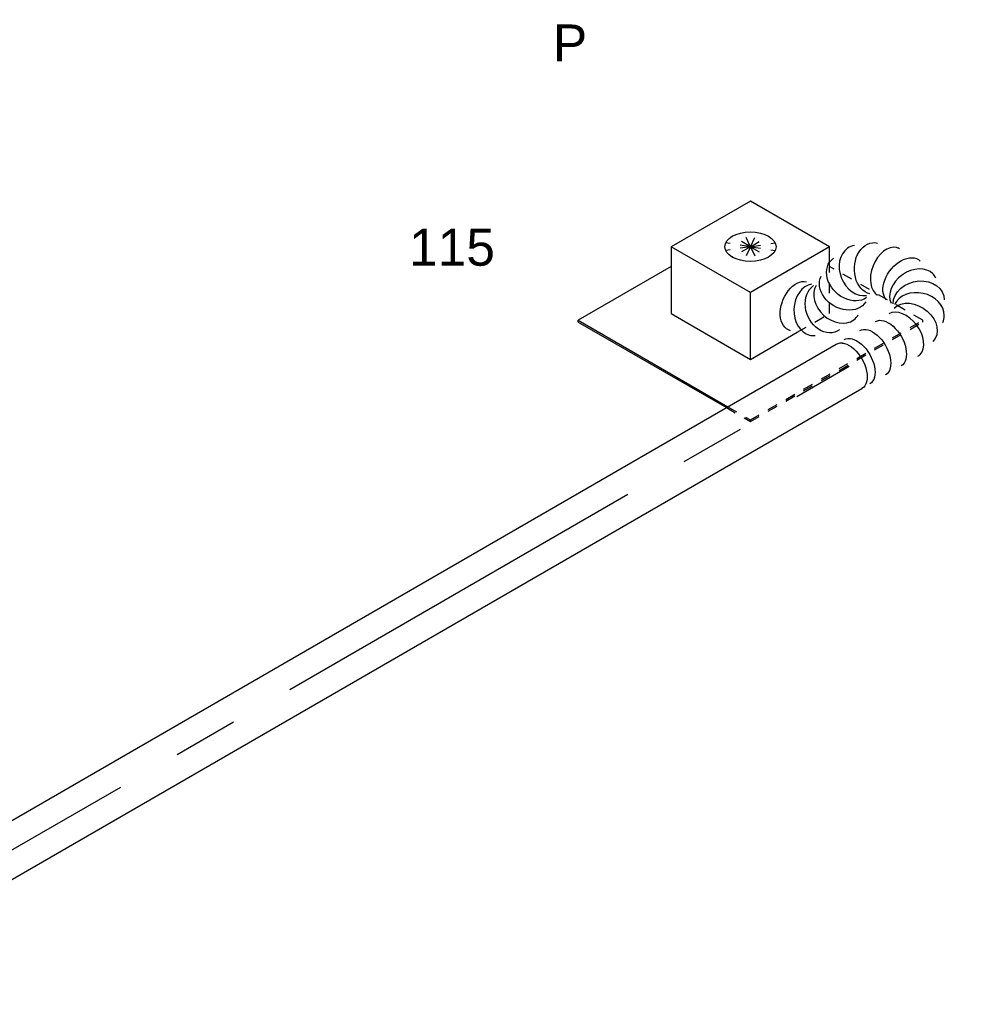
# Model space of a CAD drawing. Extents: x -138812 to 250702, y -18987 to 104055.
# Tile 39 of 193: x 20665 to 22972, y 31490 to 33891. Entities that reach past the tile are written whole.
import ezdxf
from ezdxf.enums import TextEntityAlignment as Align

# ---------------------------------------------------------------- set-up
doc = ezdxf.new("R2010")
doc.units = 0
doc.header["$LTSCALE"] = 50
doc.linetypes.add('CENTER2', pattern=[28.575, 19.05, -3.175, 3.175, -3.175])
doc.linetypes.add('STREEPJES', pattern=[0.1, 0.05, -0.05])
doc.layers.get('0').update_dxf_attribs({"linetype": 'CONTINUOUS'})
for name, color, linetype in [('WL570---_TOEVOER', 3, 'CONTINUOUS'), ('WL570---_TOEVOER_HL', 8, 'CONTINUOUS'), ('WL570---_TOEVOER_RST', 2, 'CONTINUOUS'), ('WL570---_TOEVOER_RST_HL', 1, 'CONTINUOUS'), ('WM570---_TOEVOER_PR', 1, 'CONTINUOUS'), ('WM570---_TOEVOER_RST_PR', 1, 'CONTINUOUS')]:
    doc.layers.add(name, color=color, linetype=linetype)
doc.styles.add('BURO-018', font='ARIAL.TTF', dxfattribs={"height": 90})

# ---------------------------------------------------------------- blocks, each defined once
blk = doc.blocks.new('*U978')
at = {"color": 0, "ltscale": 10}
for p, q in [((-122.3, 174.3, 8950.6), (-203.9, 32.9, 8950.6)), ((100.6, 174.3, 8950.6), (-122.3, 174.3, 8950.6)), ((-10.8, -18.7, 8950.6), (-122.3, 174.3, 8950.6)), ((212.1, -18.7, 8950.6), (100.6, 174.3, 8950.6)), ((-411.3, 129, 8950.6), (-409.3, 132.6, 8950.6)), ((-411.3, 129, 8950.6), (-202.3, -232.9, 8950.6)), ((-146.4, 132.6, 8950.6), (-409.3, 132.6, 8950.6)), ((-409.3, 132.6, 8950.6), (-198.3, -232.9, 8950.6)), ((-203.9, 32.9, 8950.6), (-92.5, -160.2, 8950.6)), ((-92.5, -160.2, 8950.6), (-10.8, -18.7, 8950.6)), ((212.1, -18.7, 8950.6), (-10.8, -18.7, 8950.6)), ((193.2, -51.5, 8950.6), (212.1, -18.7, 8950.6)), ((-92.5, -160.2, 8950.6), (39.4, -160.2, 8950.6))]:
    blk.add_line(p, q, dxfattribs=at)
at = {"color": 8, "linetype": 'STREEPJES', "ltscale": 10}
for p, q in [((44.9, 77.8, 8950.6), (19.4, 122, 8950.6)), ((44.9, 77.8, 8950.6), (-12, 99.9, 8950.6)), ((44.9, 77.8, 8950.6), (-2.7, 116.1, 8950.6)), ((44.9, 77.8, 8950.6), (48.3, 116.1, 8950.6)), ((44.9, 77.8, 8950.6), (76.3, 99.9, 8950.6)), ((44.9, 77.8, 8950.6), (-6.1, 77.8, 8950.6)), ((44.9, 77.8, 8950.6), (13.5, 55.7, 8950.6)), ((44.9, 77.8, 8950.6), (41.5, 39.5, 8950.6)), ((44.9, 77.8, 8950.6), (70.4, 33.6, 8950.6)), ((44.9, 77.8, 8950.6), (92.5, 39.5, 8950.6)), ((44.9, 77.8, 8950.6), (101.9, 55.7, 8950.6)), ((44.9, 77.8, 8950.6), (95.9, 77.8, 8950.6)), ((130.4, -160.2, 8950.6), (193.2, -51.5, 8950.6)), ((319.5, -288.1, 8950.6), (188, -60.5, 8950.6)), ((39.4, -160.2, 8950.6), (130.4, -160.2, 8950.6)), ((-202.3, -232.9, 8950.6), (-168.4, -291.7, 8950.6)), ((-198.3, -232.9, 8950.6), (-166.4, -288.1, 8950.6)), ((-166.4, -288.1, 8950.6), (-168.4, -291.7, 8950.6)), ((-166.4, -288.1, 8950.6), (319.5, -288.1, 8950.6)), ((317.4, -291.7, 8950.6), (319.5, -288.1, 8950.6)), ((-168.4, -291.7, 8950.6), (317.4, -291.7, 8950.6))]:
    blk.add_line(p, q, dxfattribs=at)
at = {"color": 0, "ltscale": 10}
blk.add_ellipse((44.9, 77.8, 8950.6), major_axis=(54.1, -31.2), ratio=0.57735, dxfattribs=at)
at = {"layer": 'WL570---_TOEVOER_RST_HL', "linetype": 'CENTER2'}
blk.add_circle((0, 0, 8950.6), 0.075, dxfattribs=at)
at = {"layer": 'WL570---_TOEVOER_RST', "color": 1, "style": 'BURO-018'}
for tag in ['MC', 'Q']:
    blk.add_attdef(tag, text='', height=90, dxfattribs=at).set_placement((0, 0), align=Align.MIDDLE)
at = {"layer": 'WM570---_TOEVOER_RST_PR', "color": 1, "style": 'BURO-018'}
blk.add_attdef('POSNR', text='', height=90, dxfattribs=at).set_placement((0, 0), align=Align.MIDDLE)
blk = doc.blocks.new('*U1162')
at = {"color": 0, "ltscale": 10, "extrusion": (2.67592e-17, -7.95482e-17, -1)}
for centre, major_axis, ratio, start_param, end_param in [((-33.7, 188.7, 8205.8), (-49.3, -39), 0.64827, 6.188726, 9.330319), ((109.6, 185.6, 8205.8), (19.2, -60.1), 0.779041, 0.169655, 3.311248), ((171.4, 176.8, 8205.8), (33.6, 53.3), 0.750365, 3.287875, 6.429468), ((82.5, 170, 8205.8), (31.4, -54.1), 0.754316, 0, 3.141593), ((23.9, 151.3, 8205.8), (-8.7, -62.5), 0.794014, 6.098593, 9.240186), ((219.3, 115.1, 8205.8), (58, 24), 0.646887, 3.226552, 6.368145), ((225.6, 51.2, 8205.8), (-60.1, 19), 0.803023, 0.17544, 3.317032), ((186.6, 9, 8205.8), (26.6, -57), 0.750739, 3.273893, 6.415485), ((0, 0, 8205.8), (0, 62.5), 0.57735, 0, 3.141593), ((22.1, 0, 8205.8), (0, 62.5), 0.57735, 0, 3.141593), ((66.3, 0, 8205.8), (0, 62.5), 0.57735, 0, 3.141593), ((110.6, 0, 8205.8), (0, 62.5), 0.57735, 0, 3.141593)]:
    blk.add_ellipse(centre, major_axis=major_axis, ratio=ratio, start_param=start_param, end_param=end_param, dxfattribs=at)
at = {"color": 0, "ltscale": 10}
for centre, major_axis, ratio, start_param, end_param in [((141, 188.6, 8205.8), (-8.7, -62.5), 0.794014, 3.326185, 6.098593), ((141, 188.6, 8205.8), (-8.7, -62.5), 0.794014, 2.957, 3.326185), ((-6.6, 163.1, 8205.8), (33.6, 53.3), 0.750365, 0.146282, 2.99531), ((55.4, 154.2, 8205.8), (19.2, -60.1), 0.779041, 3.311248, 6.11353), ((198.5, 151.2, 8205.8), (49.3, 39), 0.64827, 0.094459, 3.047134), ((198.5, 151.2, 8205.8), (49.3, 39), 0.64827, 6.188726, 6.377644), ((228.3, 81.4, 8205.8), (62.7, 5.4), 0.750739, 0.1323, 3.009293), ((-6.6, 163.1, 8205.8), (33.6, 53.3), 0.750365, 2.99531, 3.287875), ((55.4, 154.2, 8205.8), (19.2, -60.1), 0.779041, 6.11353, 6.45284), ((211.4, 26.5, 8205.8), (-46.5, 42.5), 0.803023, 3.317032, 6.107746), ((228.3, 81.4, 8205.8), (62.7, 5.4), 0.750739, 6.150885, 6.415485), ((152.8, 0, 8205.8), (8.2, -62.3), 0.646887, 0.084959, 3.056633), ((211.4, 26.5, 8205.8), (-46.5, 42.5), 0.803023, 2.966153, 3.317032), ((152.8, 0, 8205.8), (8.2, -62.3), 0.646887, 6.198226, 6.368145)]:
    blk.add_ellipse(centre, major_axis=major_axis, ratio=ratio, start_param=start_param, end_param=end_param, dxfattribs=at)
at = {"layer": 'WM570---_TOEVOER_PR', "color": 1, "style": 'BURO-018'}
blk.add_attdef('POSNR', text='', height=90, dxfattribs=at).set_placement((0, 0), align=Align.MIDDLE)
blk = doc.blocks.new('*U1168')
at = {"color": 0, "ltscale": 10}
for p, q in [((0, 62.5, 6081), (3005, 62.5, 6081)), ((0.7, -62.5, 6081), (3005, -62.5, 6081))]:
    blk.add_line(p, q, dxfattribs=at)
at = {"color": 0, "ltscale": 10, "extrusion": (2.67592e-17, -7.95482e-17, -1)}
blk.add_ellipse((3005, 0, 6081), major_axis=(0, 62.5), ratio=0.57735, start_param=0, end_param=3.141593, dxfattribs=at)
at = {"layer": 'WL570---_TOEVOER_HL', "linetype": 'CENTER2'}
blk.add_line((0, 0, 6081), (3005, 0, 6081), dxfattribs=at)
at = {"layer": 'WM570---_TOEVOER_PR', "color": 1, "style": 'BURO-018'}
blk.add_attdef('POSNR', text='', height=90, dxfattribs=at).set_placement((0, 0), align=Align.MIDDLE)

msp = doc.modelspace()

# ---------------------------------------------------------------- block references
at = {"layer": 'WL570---_TOEVOER', "rotation": 30.00000000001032}
for name, p in [('*U1162', (22688.81074, 33045.76389, -8205.81663)), ('*U1168', (20086.44565, 31543.2877, -6080.99443))]:
    msp.add_blockref(name, p, dxfattribs=at)
at = {"layer": 'WL570---_TOEVOER_RST'}
ref = msp.add_blockref('*U978', (22447.99272, 33247.81327, -8950.55107), dxfattribs=dict(at, rotation=30.00000000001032))
ref.add_attrib('Q', '115', dxfattribs={"color": 1, "height": 90, "style": 'BURO-018'}).set_placement((21719.6508, 33335.59932), align=Align.MIDDLE)
ref.add_attrib('MC', 'P', dxfattribs={"color": 1, "height": 90, "style": 'BURO-018'}).set_placement((22007.79682, 33834.68285), align=Align.MIDDLE)

doc.saveas('drawing.dxf')
